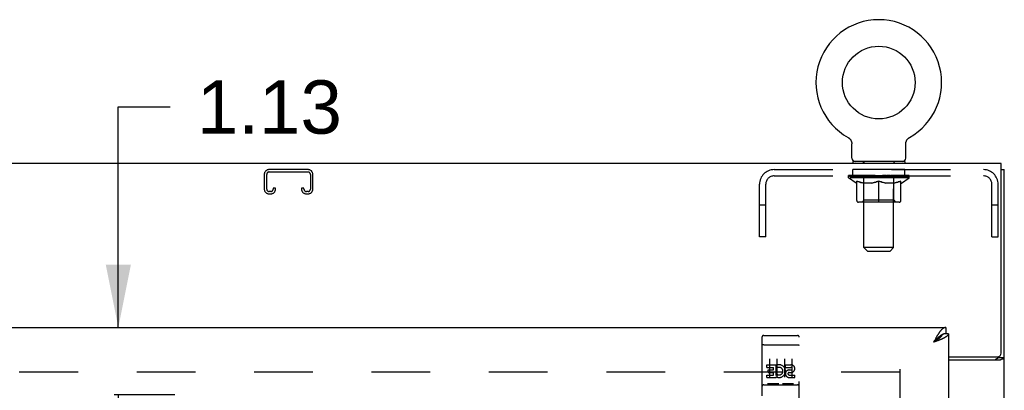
# Model space of a CAD drawing. Header units: inches. Extents: x 0 to 179, y 0 to 116.
# Tile 7 of 12: x 68.68 to 85.19, y 68.5 to 74.71. Entities that reach past the tile are written whole.
import ezdxf

# ---------------------------------------------------------------- set-up
doc = ezdxf.new("R2010")
doc.units = ezdxf.units.IN
doc.header["$LTSCALE"] = 9.842105
doc.header["$MEASUREMENT"] = 0
doc.linetypes.add('HIDDEN', pattern=[0.2, 0.1, -0.1])
doc.layers.get('0').update_dxf_attribs({"linetype": 'CONTINUOUS'})
for name, color, linetype in [('02___PRT_ALL_AXES', 7, 'CONTINUOUS'), ('DEFAULT_2', 8, 'HIDDEN'), ('DIMENSIONS', 7, 'CONTINUOUS')]:
    doc.layers.add(name, color=color, linetype=linetype)
doc.styles.get("Standard").update_dxf_attribs({"font": 'arial.ttf'})
doc.dimstyles.new('DIMSTYLE_2', dxfattribs={"dimtxt": 0.894737, "dimasz": 1.052632, "dimexe": 0.09, "dimexo": 0.07, "dimgap": 0.0425, "dimtad": 0, "dimtih": 1, "dimtoh": 1, "dimzin": 4, "dimdsep": 46, "dimtxsty": 'Standard', "dimblk": '_FILLED', "dimblk1": '_FILLED', "dimblk2": '_FILLED', "dimcen": 0.09, "dimazin": 1, "dimtfac": 1, "dimtdec": 3, "dimtofl": 0, "dimtmove": 0, "dimatfit": 3, "dimldrblk": '_FILLED', "dimfxl": 0, "dimtolj": 1, "dimtzin": 4, "dimarcsym": 0})

# ---------------------------------------------------------------- blocks, each defined once
blk = doc.blocks.new('_FILLED')
at = {"color": 0, "linetype": 'ByBlock'}
blk.add_solid([(0, 0), (-1, 0.2), (-1, -0.2)], dxfattribs=at)
blk = doc.blocks.new('*D14')
at = {"layer": 'DIMENSIONS', "color": 2, "linetype": 'Continuous'}
for p, q in [((70.332, 69.556), (70.332, 73.251)), ((70.332, 73.251), (71.2, 73.251)), ((69.93, 69.556), (71.279, 69.556)), ((70.263, 68.431), (71.279, 68.431)), ((70.332, 68.431), (70.332, 66.325))]:
    blk.add_line(p, q, dxfattribs=at)
at = {"layer": 'DIMENSIONS', "color": 2, "linetype": 'Continuous', "xscale": 1.0526315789, "yscale": 1.0526315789, "zscale": 1.0526315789}
for p, rotation in [((70.332, 69.556), 270), ((70.332, 68.431), 90)]:
    blk.add_blockref('_FILLED', p, dxfattribs=dict(at, rotation=rotation))
at = {"layer": 'DIMENSIONS', "color": 2, "linetype": 'Continuous', "insert": (71.648, 73.698), "char_height": 0.8947, "width": 2.43142, "attachment_point": 1, "line_spacing_factor": 0.9}
blk.add_mtext('1.13', dxfattribs=at)

msp = doc.modelspace()

# ---------------------------------------------------------------- linework, layer by layer
at = {"color": 7, "linetype": 'Continuous'}
for p, q in [((82.566, 72.74), (82.566, 72.74)), ((82.566, 72.74), (82.57, 72.738)), ((82.57, 72.738), (82.573, 72.736)), ((82.573, 72.736), (82.577, 72.733)), ((82.577, 72.733), (82.58, 72.731)), ((82.58, 72.731), (82.584, 72.728)), ((82.584, 72.728), (82.587, 72.725)), ((82.587, 72.725), (82.591, 72.722)), ((82.591, 72.722), (82.594, 72.719)), ((82.594, 72.719), (82.597, 72.716)), ((82.597, 72.716), (82.6, 72.712)), ((82.6, 72.712), (82.603, 72.709)), ((82.602, 72.709), (82.605, 72.705)), ((82.605, 72.705), (82.608, 72.702)), ((82.608, 72.702), (82.61, 72.698)), ((82.61, 72.698), (82.613, 72.694)), ((82.612, 72.694), (82.615, 72.69)), ((82.615, 72.69), (82.617, 72.686)), ((82.617, 72.686), (82.619, 72.682)), ((82.619, 72.682), (82.62, 72.678)), ((82.62, 72.678), (82.622, 72.674)), ((82.622, 72.674), (82.623, 72.67)), ((82.623, 72.67), (82.625, 72.666)), ((82.625, 72.666), (82.626, 72.662)), ((83.533, 72.631), (83.534, 72.635)), ((83.534, 72.644), (83.535, 72.648)), ((83.535, 72.653), (83.536, 72.657)), ((83.536, 72.657), (83.537, 72.662)), ((83.537, 72.662), (83.538, 72.666)), ((83.538, 72.666), (83.54, 72.67)), ((83.54, 72.67), (83.541, 72.674)), ((83.541, 72.674), (83.543, 72.678)), ((83.543, 72.678), (83.544, 72.682)), ((83.544, 72.682), (83.546, 72.686)), ((83.546, 72.686), (83.548, 72.69)), ((83.548, 72.69), (83.55, 72.694)), ((83.55, 72.694), (83.553, 72.698)), ((83.553, 72.698), (83.555, 72.702)), ((83.555, 72.702), (83.558, 72.705)), ((83.558, 72.705), (83.56, 72.709)), ((83.56, 72.709), (83.563, 72.712)), ((83.563, 72.712), (83.566, 72.716)), ((83.566, 72.716), (83.569, 72.719)), ((83.569, 72.719), (83.572, 72.722)), ((83.572, 72.722), (83.576, 72.725)), ((83.576, 72.725), (83.579, 72.728)), ((83.579, 72.728), (83.583, 72.731)), ((83.582, 72.731), (83.586, 72.733)), ((83.586, 72.733), (83.59, 72.736)), ((83.59, 72.736), (83.593, 72.738)), ((83.59, 72.736), (83.591, 72.737)), ((83.593, 72.738), (83.597, 72.74)), ((83.597, 72.74), (83.597, 72.74)), ((82.629, 72.396), (82.629, 72.631)), ((83.533, 72.396), (83.533, 72.631)), ((82.644, 72.336), (82.644, 72.306)), ((83.519, 72.336), (82.644, 72.336)), ((83.519, 72.336), (83.519, 72.306)), ((85.133, 72.202), (85.185, 72.202)), ((84.206, 69.556), (84.206, 69.452)), ((84.024, 69.333), (84.017, 69.326)), ((84.03, 69.34), (84.024, 69.333)), ((84.034, 69.33), (84.026, 69.325)), ((84.037, 69.347), (84.03, 69.34)), ((84.042, 69.335), (84.034, 69.33)), ((84.144, 69.436), (84.141, 69.434)), ((84.248, 69.452), (84.206, 69.452)), ((84.017, 69.326), (84.001, 69.309)), ((84.026, 69.325), (84.018, 69.32)), ((85.081, 69.066), (85.081, 69.054)), ((85.081, 69.054), (85.185, 69.054))]:
    msp.add_line(p, q, dxfattribs=at)
at = {"color": 3, "linetype": 'Continuous'}
for p, q in [((85.133, 72.306), (49.237, 72.306)), ((85.133, 69.125), (85.133, 72.306)), ((85.185, 12.41), (85.185, 72.202)), ((49.602, 69.556), (84.206, 69.556)), ((84.017, 69.339), (84.001, 69.309)), ((84.024, 69.351), (84.017, 69.339)), ((84.03, 69.363), (84.024, 69.351)), ((84.06, 69.331), (84.048, 69.326)), ((84.071, 69.335), (84.06, 69.331)), ((84.082, 69.339), (84.071, 69.335)), ((84.093, 69.344), (84.082, 69.339)), ((84.248, 69.452), (84.248, 19.16)), ((84.019, 69.316), (84.001, 69.309)), ((84.037, 69.322), (84.019, 69.316)), ((84.048, 69.326), (84.037, 69.322)), ((84.248, 69.065), (85.073, 69.065)), ((84.248, 69.013), (85.116, 69.013)), ((85.139, 69.024), (85.151, 69.028))]:
    msp.add_line(p, q, dxfattribs=at)
at = {"color": 7, "linetype": 'Continuous'}
for points in [[(82.626, 72.662), (82.627, 72.657), (82.628, 72.653)], [(82.627, 72.657), (82.628, 72.653), (82.628, 72.648), (82.629, 72.644), (82.629, 72.64), (82.629, 72.635), (82.629, 72.631)], [(82.629, 72.644), (82.629, 72.64), (82.629, 72.635)], [(83.534, 72.635), (83.534, 72.64), (83.534, 72.644), (83.535, 72.648), (83.535, 72.653)], [(84.141, 69.434), (84.139, 69.433), (84.136, 69.431), (84.132, 69.429), (84.129, 69.428), (84.126, 69.426), (84.123, 69.424), (84.12, 69.421), (84.117, 69.419), (84.113, 69.417), (84.11, 69.415), (84.107, 69.412), (84.104, 69.41), (84.101, 69.407), (84.097, 69.405), (84.094, 69.402), (84.091, 69.399), (84.088, 69.397), (84.085, 69.394), (84.081, 69.391), (84.078, 69.388), (84.075, 69.385), (84.072, 69.382), (84.069, 69.379), (84.065, 69.376), (84.062, 69.373), (84.059, 69.37), (84.056, 69.367), (84.053, 69.364), (84.049, 69.36), (84.046, 69.357), (84.043, 69.354), (84.037, 69.347)], [(84.141, 69.434), (84.141, 69.433), (84.14, 69.43), (84.139, 69.428), (84.138, 69.425), (84.137, 69.423), (84.135, 69.42), (84.134, 69.417), (84.132, 69.415), (84.131, 69.412), (84.129, 69.409), (84.127, 69.407), (84.125, 69.404), (84.123, 69.401), (84.121, 69.399), (84.118, 69.396), (84.116, 69.393), (84.113, 69.391), (84.111, 69.388), (84.108, 69.386), (84.105, 69.383), (84.102, 69.38), (84.099, 69.378), (84.096, 69.375), (84.093, 69.372), (84.09, 69.37), (84.087, 69.367), (84.083, 69.364), (84.08, 69.362), (84.076, 69.359), (84.073, 69.357), (84.069, 69.354), (84.065, 69.351), (84.062, 69.349), (84.058, 69.346), (84.054, 69.343), (84.05, 69.341), (84.046, 69.338), (84.042, 69.335)], [(84.206, 69.452), (84.203, 69.452), (84.2, 69.451), (84.196, 69.451), (84.193, 69.451), (84.19, 69.45), (84.187, 69.45), (84.184, 69.449), (84.18, 69.449), (84.177, 69.448), (84.174, 69.447), (84.171, 69.446), (84.168, 69.445), (84.164, 69.444), (84.161, 69.443), (84.158, 69.442), (84.155, 69.441), (84.152, 69.439), (84.148, 69.438), (84.145, 69.436), (84.144, 69.436)], [(84.018, 69.32), (84.006, 69.312), (84.001, 69.309)], [(85.041, 69.013), (85.041, 69.015), (85.041, 69.017), (85.042, 69.019), (85.042, 69.021), (85.043, 69.022), (85.044, 69.024), (85.045, 69.025), (85.047, 69.027), (85.048, 69.028), (85.05, 69.03), (85.052, 69.031), (85.054, 69.033), (85.056, 69.034), (85.059, 69.035), (85.061, 69.036)], [(85.061, 69.036), (85.066, 69.039), (85.068, 69.04), (85.07, 69.041), (85.073, 69.042), (85.075, 69.044), (85.077, 69.045), (85.078, 69.047), (85.079, 69.048), (85.08, 69.049), (85.081, 69.051), (85.081, 69.052), (85.081, 69.054)]]:
    msp.add_lwpolyline(points, dxfattribs=at)
at = {"color": 3, "linetype": 'Continuous'}
for points in [[(84.206, 69.556), (84.203, 69.555), (84.2, 69.555), (84.196, 69.555), (84.193, 69.554), (84.19, 69.554), (84.187, 69.553), (84.184, 69.552), (84.18, 69.551), (84.177, 69.55), (84.174, 69.548), (84.171, 69.547), (84.168, 69.545), (84.164, 69.543), (84.161, 69.541), (84.158, 69.539), (84.155, 69.537), (84.152, 69.534), (84.148, 69.532), (84.145, 69.529), (84.142, 69.526), (84.139, 69.524), (84.136, 69.52), (84.132, 69.517), (84.129, 69.514), (84.126, 69.511), (84.123, 69.507), (84.12, 69.503), (84.117, 69.5), (84.113, 69.496), (84.11, 69.492), (84.107, 69.488), (84.104, 69.483), (84.101, 69.479), (84.097, 69.475), (84.094, 69.47), (84.091, 69.465), (84.088, 69.461), (84.085, 69.456)], [(84.085, 69.456), (84.081, 69.451), (84.078, 69.446), (84.075, 69.441), (84.072, 69.436), (84.069, 69.431), (84.065, 69.425), (84.062, 69.42), (84.059, 69.414), (84.056, 69.409), (84.053, 69.403), (84.049, 69.398), (84.046, 69.392), (84.043, 69.386), (84.04, 69.381), (84.037, 69.375), (84.03, 69.363)], [(84.144, 69.365), (84.14, 69.363), (84.135, 69.361), (84.13, 69.359), (84.125, 69.357), (84.12, 69.354), (84.114, 69.352), (84.109, 69.35), (84.104, 69.348), (84.099, 69.346), (84.093, 69.344)], [(84.248, 69.452), (84.248, 69.449), (84.248, 69.447), (84.247, 69.445), (84.247, 69.443), (84.246, 69.441), (84.245, 69.439), (84.245, 69.436), (84.244, 69.434), (84.242, 69.432), (84.241, 69.43), (84.24, 69.428), (84.238, 69.426), (84.236, 69.423), (84.234, 69.421), (84.232, 69.419), (84.23, 69.417), (84.228, 69.415), (84.226, 69.413), (84.223, 69.411), (84.221, 69.408), (84.218, 69.406), (84.215, 69.404), (84.212, 69.402), (84.209, 69.4), (84.206, 69.398), (84.202, 69.395), (84.199, 69.393), (84.195, 69.391), (84.192, 69.389), (84.188, 69.387), (84.184, 69.385), (84.18, 69.382), (84.176, 69.38), (84.172, 69.378), (84.167, 69.376), (84.163, 69.374), (84.158, 69.372), (84.154, 69.37), (84.149, 69.367), (84.144, 69.365)], [(85.116, 69.013), (85.117, 69.014), (85.12, 69.016), (85.122, 69.017), (85.125, 69.019), (85.128, 69.02), (85.132, 69.022), (85.136, 69.023), (85.139, 69.024)], [(85.151, 69.028), (85.155, 69.029), (85.158, 69.031), (85.162, 69.032), (85.165, 69.033), (85.168, 69.034), (85.17, 69.036), (85.173, 69.037), (85.176, 69.039), (85.178, 69.04), (85.18, 69.042), (85.181, 69.043), (85.182, 69.045), (85.184, 69.047), (85.184, 69.048), (85.185, 69.05), (85.185, 69.052), (85.185, 69.054)]]:
    msp.add_lwpolyline(points, dxfattribs=at)
at = {"color": 7, "linetype": 'Continuous'}
msp.add_circle((83.081, 73.66), 0.609, dxfattribs=at)
for centre, radius, start, end in [((83.081, 73.66), 1.054, 299.1042, 240.8958), ((82.689, 72.396), 0.06, 180, 270), ((83.473, 72.396), 0.06, 270, 360)]:
    msp.add_arc(centre, radius, start, end, dxfattribs=at)
at = {"color": 3, "linetype": 'Continuous'}
msp.add_arc((85.073, 69.125), 0.06, 270, 360, dxfattribs=at)
at = {"layer": '02___PRT_ALL_AXES', "color": 8, "linetype": 'HIDDEN'}
for p, q in [((82.644, 72.098), (82.644, 72.202)), ((83.519, 72.202), (82.644, 72.202)), ((83.519, 72.098), (83.519, 72.202)), ((83.519, 72.098), (82.644, 72.098)), ((81.153, 69.423), (81.718, 69.423)), ((81.204, 68.888), (81.204, 68.93)), ((81.204, 68.93), (81.36, 68.93)), ((81.204, 68.888), (81.317, 68.888)), ((81.225, 68.803), (81.225, 68.845)), ((81.225, 68.845), (81.317, 68.845)), ((81.317, 68.845), (81.317, 68.888)), ((81.36, 68.753), (81.36, 68.93)), ((81.384, 68.882), (81.367, 68.921)), ((81.516, 68.888), (81.516, 68.93)), ((81.516, 68.93), (81.608, 68.93)), ((81.516, 68.888), (81.608, 68.888)), ((81.58, 68.844), (81.608, 68.844)), ((81.204, 68.717), (81.204, 68.759)), ((81.204, 68.759), (81.317, 68.759)), ((81.204, 68.717), (81.36, 68.717)), ((81.225, 68.803), (81.317, 68.803)), ((81.317, 68.759), (81.317, 68.803)), ((81.36, 68.753), (81.373, 68.771)), ((81.36, 68.717), (81.36, 68.729)), ((81.363, 68.728), (81.36, 68.729)), ((81.576, 68.803), (81.622, 68.803)), ((81.58, 68.759), (81.672, 68.759)), ((81.58, 68.717), (81.672, 68.717)), ((81.672, 68.717), (81.672, 68.759)), ((81.153, 68.595), (81.718, 68.595))]:
    msp.add_line(p, q, dxfattribs=at)
for centre, radius, start, end in [((81.41, 68.824), 0.107, 244.2636, 113.4027), ((81.41, 68.824), 0.0639, 234.8895, 113.4026), ((81.58, 68.781), 0.0635, 90, 270), ((81.609, 68.866), 0.0644, 282.2995, 90.0775), ((81.608, 68.866), 0.0219, 269.9011, 90), ((81.58, 68.781), 0.0219, 100.307, 270)]:
    msp.add_arc(centre, radius, start, end, dxfattribs=at)
at = {"layer": 'DEFAULT_2', "color": 8, "linetype": 'HIDDEN'}
for p, q in [((82.572, 72.737), (82.573, 72.736)), ((82.831, 72.336), (82.831, 72.306)), ((82.832, 70.896), (82.832, 72.306)), ((83.33, 70.896), (83.33, 72.306)), ((83.331, 72.336), (83.331, 72.306)), ((73.512, 72.202), (72.859, 72.202)), ((72.859, 72.162), (73.512, 72.162)), ((81.328, 72.202), (84.835, 72.202)), ((72.779, 72.122), (72.779, 71.875)), ((72.819, 71.875), (72.819, 72.122)), ((73.552, 72.122), (73.552, 71.875)), ((73.592, 71.875), (73.592, 72.122)), ((81.328, 72.098), (84.835, 72.098)), ((82.575, 72.064), (82.575, 72.102)), ((83.588, 72.064), (82.575, 72.064)), ((82.703, 71.975), (82.575, 72.064)), ((82.583, 72.096), (82.583, 72.102)), ((82.59, 72.094), (82.59, 72.096)), ((82.59, 72.094), (83.573, 72.094)), ((82.597, 72.094), (82.597, 72.096)), ((82.598, 72.094), (82.598, 72.096)), ((82.606, 72.096), (82.606, 72.102)), ((82.619, 72.094), (82.619, 72.096)), ((82.62, 72.094), (82.62, 72.096)), ((82.643, 72.096), (82.643, 72.102)), ((82.655, 72.094), (82.655, 72.096)), ((82.657, 72.094), (82.657, 72.096)), ((82.82, 72.096), (82.659, 72.096)), ((82.694, 72.096), (82.694, 72.102)), ((82.695, 72.094), (82.695, 72.096)), ((82.695, 72.094), (82.695, 72.096)), ((82.698, 72.094), (82.698, 72.096)), ((82.703, 71.975), (82.711, 71.975)), ((82.704, 72.094), (82.704, 72.096)), ((82.704, 72.094), (82.704, 72.096)), ((82.706, 72.094), (82.706, 72.096)), ((82.709, 72.094), (82.709, 72.097)), ((82.711, 71.685), (82.711, 72.01)), ((82.712, 72.094), (82.712, 72.096)), ((82.724, 72.094), (82.724, 72.096)), ((82.738, 72.094), (82.738, 72.096)), ((82.739, 72.094), (82.739, 72.098)), ((82.755, 72.094), (82.755, 72.096)), ((82.755, 72.094), (82.755, 72.096)), ((82.756, 72.096), (82.756, 72.102)), ((82.764, 72.094), (82.764, 72.096)), ((82.767, 72.094), (82.767, 72.096)), ((82.775, 72.094), (82.775, 72.096)), ((82.784, 72.094), (82.784, 72.099)), ((82.796, 72.094), (82.796, 72.096)), ((82.798, 72.094), (82.798, 72.096)), ((82.82, 72.094), (82.82, 72.096)), ((82.874, 72.096), (82.824, 72.096)), ((82.969, 71.975), (82.825, 71.975)), ((82.828, 72.096), (82.828, 72.102)), ((82.831, 71.687), (82.831, 72.062)), ((82.834, 72.094), (82.834, 72.096)), ((82.838, 72.094), (82.838, 72.096)), ((82.842, 72.094), (82.842, 72.1)), ((82.846, 72.094), (82.846, 72.096)), ((82.854, 72.094), (82.854, 72.096)), ((82.874, 72.094), (82.874, 72.096)), ((82.934, 72.096), (82.886, 72.096)), ((82.903, 72.094), (82.903, 72.096)), ((82.908, 72.096), (82.908, 72.102)), ((82.911, 72.094), (82.911, 72.096)), ((82.913, 72.094), (82.913, 72.101)), ((82.915, 72.094), (82.915, 72.096)), ((82.921, 72.094), (82.921, 72.096)), ((82.934, 72.094), (82.934, 72.096)), ((82.998, 72.096), (82.954, 72.096)), ((82.965, 72.094), (82.965, 72.096)), ((82.99, 72.096), (83.081, 72.102)), ((82.994, 72.096), (82.994, 72.102)), ((82.994, 72.101), (82.994, 72.102)), ((82.994, 72.096), (82.994, 72.101)), ((82.994, 72.094), (82.994, 72.096)), ((82.997, 72.094), (82.997, 72.096)), ((82.998, 72.094), (82.998, 72.096)), ((82.998, 72.094), (82.998, 72.096)), ((83.065, 72.096), (83.026, 72.096)), ((83.031, 72.094), (83.031, 72.096)), ((83.065, 72.094), (83.065, 72.096)), ((83.079, 72.096), (83.079, 72.096)), ((83.079, 72.094), (83.079, 72.096)), ((83.079, 72.094), (83.079, 72.096)), ((83.081, 72.096), (83.081, 72.102)), ((83.081, 71.655), (83.081, 72.01)), ((83.084, 72.094), (83.084, 72.096)), ((83.084, 72.094), (83.084, 72.096)), ((83.084, 72.096), (83.084, 72.096)), ((83.085, 72.096), (83.137, 72.096)), ((83.098, 72.094), (83.098, 72.096)), ((83.111, 72.096), (83.111, 72.1)), ((83.111, 72.1), (83.173, 72.096)), ((83.128, 72.096), (83.128, 72.099)), ((83.132, 72.094), (83.132, 72.096)), ((83.165, 72.094), (83.165, 72.096)), ((83.165, 72.094), (83.165, 72.096)), ((83.165, 72.096), (83.209, 72.096)), ((83.166, 72.094), (83.166, 72.096)), ((83.169, 72.096), (83.169, 72.102)), ((83.169, 72.101), (83.169, 72.102)), ((83.169, 72.096), (83.169, 72.101)), ((83.169, 72.094), (83.169, 72.096)), ((83.338, 71.975), (83.194, 71.975)), ((83.198, 72.094), (83.198, 72.096)), ((83.229, 72.094), (83.229, 72.096)), ((83.229, 72.096), (83.277, 72.096)), ((83.242, 72.094), (83.242, 72.096)), ((83.248, 72.094), (83.248, 72.096)), ((83.25, 72.094), (83.25, 72.101)), ((83.252, 72.094), (83.252, 72.096)), ((83.255, 72.096), (83.255, 72.102)), ((83.26, 72.094), (83.26, 72.096)), ((83.289, 72.094), (83.289, 72.096)), ((83.289, 72.096), (83.339, 72.096)), ((83.309, 72.094), (83.309, 72.096)), ((83.317, 72.094), (83.317, 72.096)), ((83.321, 72.094), (83.321, 72.1)), ((83.325, 72.094), (83.325, 72.096)), ((83.329, 72.094), (83.329, 72.096)), ((83.331, 71.687), (83.331, 72.062)), ((83.335, 72.096), (83.335, 72.102)), ((83.343, 72.094), (83.343, 72.096)), ((83.343, 72.096), (83.504, 72.096)), ((83.365, 72.094), (83.365, 72.096)), ((83.367, 72.094), (83.367, 72.096)), ((83.379, 72.094), (83.379, 72.099)), ((83.388, 72.094), (83.388, 72.096)), ((83.396, 72.094), (83.396, 72.096)), ((83.399, 72.094), (83.399, 72.096)), ((83.407, 72.096), (83.407, 72.102)), ((83.408, 72.094), (83.408, 72.096)), ((83.408, 72.094), (83.408, 72.096)), ((83.424, 72.094), (83.424, 72.098)), ((83.425, 72.094), (83.425, 72.096)), ((83.439, 72.094), (83.439, 72.096)), ((83.451, 72.094), (83.451, 72.096)), ((83.452, 71.685), (83.452, 72.01)), ((83.452, 71.975), (83.46, 71.975)), ((83.454, 72.094), (83.454, 72.097)), ((83.457, 72.094), (83.457, 72.096)), ((83.459, 72.094), (83.459, 72.096)), ((83.459, 72.094), (83.459, 72.096)), ((83.46, 71.975), (83.588, 72.064)), ((83.465, 72.094), (83.465, 72.096)), ((83.468, 72.094), (83.468, 72.096)), ((83.468, 72.094), (83.468, 72.096)), ((83.469, 72.096), (83.469, 72.102)), ((83.506, 72.094), (83.506, 72.096)), ((83.508, 72.094), (83.508, 72.096)), ((83.52, 72.096), (83.52, 72.102)), ((83.543, 72.094), (83.543, 72.096)), ((83.544, 72.094), (83.544, 72.096)), ((83.557, 72.096), (83.557, 72.102)), ((83.565, 72.094), (83.565, 72.096)), ((83.566, 72.094), (83.566, 72.096)), ((83.573, 72.094), (83.573, 72.096)), ((83.58, 72.096), (83.58, 72.102)), ((83.588, 72.064), (83.588, 72.102)), ((72.887, 71.835), (72.859, 71.835)), ((72.927, 71.889), (72.927, 71.875)), ((72.967, 71.889), (72.927, 71.889)), ((72.967, 71.875), (72.967, 71.889)), ((73.404, 71.889), (73.404, 71.875)), ((73.444, 71.889), (73.404, 71.889)), ((73.444, 71.875), (73.444, 71.889)), ((73.512, 71.835), (73.484, 71.835)), ((81.081, 71.077), (81.081, 71.955)), ((81.185, 71.077), (81.185, 71.955)), ((84.977, 71.077), (84.977, 71.955)), ((85.081, 71.077), (85.081, 71.955)), ((72.859, 71.795), (72.887, 71.795)), ((73.484, 71.795), (73.512, 71.795)), ((83.422, 71.655), (82.741, 71.655)), ((82.831, 71.687), (82.8, 71.655)), ((83.331, 71.687), (82.831, 71.687)), ((83.331, 71.687), (83.363, 71.655)), ((81.185, 71.607), (81.081, 71.607)), ((85.081, 71.607), (84.977, 71.607)), ((81.185, 71.077), (81.081, 71.077)), ((84.977, 71.077), (85.081, 71.077)), ((83.33, 70.896), (82.832, 70.896)), ((82.892, 70.836), (82.832, 70.896)), ((82.892, 70.836), (83.27, 70.836)), ((83.27, 70.836), (83.33, 70.896)), ((81.123, 69.393), (81.123, 67.668)), ((81.218, 69.423), (81.403, 69.423)), ((81.468, 69.423), (81.653, 69.423)), ((81.748, 67.668), (81.748, 69.393)), ((81.14, 69.264), (81.139, 69.264)), ((81.14, 69.264), (81.14, 69.264)), ((81.141, 69.264), (81.14, 69.264)), ((81.143, 69.265), (81.142, 69.265)), ((81.144, 69.265), (81.143, 69.265)), ((81.145, 69.265), (81.144, 69.265)), ((81.145, 69.265), (81.145, 69.265)), ((81.146, 69.265), (81.145, 69.265)), ((81.147, 69.265), (81.146, 69.265)), ((81.148, 69.265), (81.147, 69.265)), ((81.149, 69.265), (81.148, 69.265)), ((81.15, 69.265), (81.149, 69.265)), ((81.15, 69.265), (81.15, 69.265)), ((81.151, 69.265), (81.15, 69.265)), ((81.152, 69.265), (81.151, 69.265)), ((81.153, 69.265), (81.152, 69.265)), ((81.153, 69.265), (81.718, 69.265)), ((81.718, 69.265), (81.719, 69.265)), ((81.719, 69.265), (81.72, 69.265)), ((81.72, 69.265), (81.721, 69.265)), ((81.721, 69.265), (81.722, 69.265)), ((81.722, 69.265), (81.723, 69.265)), ((81.723, 69.265), (81.723, 69.265)), ((81.723, 69.265), (81.724, 69.265)), ((81.724, 69.265), (81.725, 69.265)), ((81.726, 69.265), (81.727, 69.265)), ((81.727, 69.265), (81.728, 69.265)), ((81.728, 69.265), (81.729, 69.265)), ((81.729, 69.265), (81.729, 69.264)), ((81.729, 69.264), (81.73, 69.264)), ((81.73, 69.264), (81.731, 69.264)), ((81.248, 69.032), (81.248, 68.726)), ((81.373, 69.032), (81.373, 68.726)), ((81.498, 69.032), (81.498, 68.726)), ((81.623, 69.032), (81.623, 68.726)), ((83.435, 68.858), (83.435, 19.754)), ((83.435, 68.806), (50.935, 68.806)), ((81.153, 68.595), (81.718, 68.595)), ((81.397, 68.611), (81.225, 68.611)), ((81.647, 68.611), (81.475, 68.611))]:
    msp.add_line(p, q, dxfattribs=at)
for points in [[(82.711, 72.01), (82.732, 72.002), (82.752, 71.995), (82.772, 71.988), (82.792, 71.983), (82.811, 71.979), (82.831, 71.975)], [(82.825, 71.975), (82.806, 71.979), (82.787, 71.983), (82.768, 71.989), (82.75, 71.995), (82.73, 72.001), (82.711, 72.009)], [(82.961, 71.975), (82.981, 71.979), (83.001, 71.983), (83.02, 71.989), (83.041, 71.995), (83.061, 72.002), (83.081, 72.01)], [(83.081, 72.009), (83.062, 72.001), (83.043, 71.994), (83.024, 71.988), (83.005, 71.983), (82.987, 71.979), (82.969, 71.975)], [(83.081, 72.01), (83.102, 72.002), (83.123, 71.995), (83.143, 71.989), (83.163, 71.983), (83.182, 71.979), (83.202, 71.975)], [(83.194, 71.975), (83.176, 71.979), (83.157, 71.983), (83.139, 71.988), (83.12, 71.994), (83.101, 72.001), (83.081, 72.009)], [(83.332, 71.975), (83.352, 71.979), (83.372, 71.983), (83.391, 71.989), (83.411, 71.995), (83.432, 72.002), (83.452, 72.01)], [(83.452, 72.009), (83.432, 72.001), (83.413, 71.995), (83.394, 71.988), (83.375, 71.983), (83.357, 71.979), (83.338, 71.975)], [(81.139, 69.264), (81.138, 69.264), (81.138, 69.264), (81.138, 69.264), (81.137, 69.264), (81.137, 69.264), (81.137, 69.264), (81.136, 69.264), (81.136, 69.264), (81.136, 69.264), (81.135, 69.264), (81.135, 69.264), (81.135, 69.263), (81.134, 69.263), (81.134, 69.263), (81.134, 69.263), (81.133, 69.263), (81.133, 69.263), (81.133, 69.263), (81.132, 69.263), (81.132, 69.263), (81.132, 69.263), (81.131, 69.263), (81.131, 69.263), (81.131, 69.263), (81.131, 69.263), (81.13, 69.262), (81.13, 69.262), (81.13, 69.262), (81.13, 69.262), (81.129, 69.262), (81.129, 69.262), (81.129, 69.262), (81.129, 69.262), (81.128, 69.262), (81.128, 69.262), (81.128, 69.262), (81.128, 69.262), (81.127, 69.261), (81.127, 69.261), (81.127, 69.261), (81.127, 69.261), (81.127, 69.261), (81.126, 69.261), (81.126, 69.261), (81.126, 69.261), (81.126, 69.261), (81.126, 69.261), (81.125, 69.261), (81.125, 69.26), (81.125, 69.26), (81.125, 69.26), (81.125, 69.26), (81.125, 69.26), (81.125, 69.26), (81.124, 69.26), (81.124, 69.26), (81.124, 69.26), (81.124, 69.26), (81.124, 69.259), (81.124, 69.259), (81.124, 69.259), (81.124, 69.259), (81.124, 69.259), (81.123, 69.259), (81.123, 69.259), (81.123, 69.259), (81.123, 69.259), (81.123, 69.259), (81.123, 69.258), (81.123, 69.258), (81.123, 69.258), (81.123, 69.258), (81.123, 69.258), (81.123, 69.258), (81.123, 69.258), (81.123, 69.258), (81.123, 69.258)], [(81.142, 69.265), (81.142, 69.265), (81.141, 69.264)], [(81.725, 69.265), (81.726, 69.265), (81.726, 69.265)], [(81.731, 69.264), (81.732, 69.264), (81.732, 69.264), (81.732, 69.264), (81.733, 69.264), (81.733, 69.264), (81.734, 69.264), (81.734, 69.264), (81.734, 69.264), (81.735, 69.264), (81.735, 69.264), (81.735, 69.264), (81.736, 69.264), (81.736, 69.264), (81.736, 69.263), (81.737, 69.263), (81.737, 69.263), (81.737, 69.263), (81.738, 69.263), (81.738, 69.263), (81.738, 69.263), (81.739, 69.263), (81.739, 69.263), (81.739, 69.263), (81.739, 69.263), (81.74, 69.263), (81.74, 69.263), (81.74, 69.263), (81.741, 69.262), (81.741, 69.262), (81.741, 69.262), (81.741, 69.262), (81.742, 69.262), (81.742, 69.262), (81.742, 69.262), (81.742, 69.262), (81.743, 69.262), (81.743, 69.262), (81.743, 69.262), (81.743, 69.262), (81.744, 69.261), (81.744, 69.261), (81.744, 69.261), (81.744, 69.261), (81.744, 69.261), (81.745, 69.261), (81.745, 69.261), (81.745, 69.261), (81.745, 69.261), (81.745, 69.261), (81.746, 69.261), (81.746, 69.26), (81.746, 69.26), (81.746, 69.26), (81.746, 69.26), (81.746, 69.26), (81.746, 69.26), (81.747, 69.26), (81.747, 69.26), (81.747, 69.26), (81.747, 69.26), (81.747, 69.259), (81.747, 69.259), (81.747, 69.259), (81.747, 69.259), (81.747, 69.259), (81.747, 69.259), (81.748, 69.259), (81.748, 69.259), (81.748, 69.259), (81.748, 69.259), (81.748, 69.258), (81.748, 69.258), (81.748, 69.258), (81.748, 69.258), (81.748, 69.258), (81.748, 69.258), (81.748, 69.258), (81.748, 69.258), (81.748, 69.258)], [(81.225, 68.611), (81.224, 68.611), (81.224, 68.611), (81.224, 68.611), (81.224, 68.611), (81.224, 68.611), (81.223, 68.611), (81.223, 68.611), (81.223, 68.611), (81.223, 68.611), (81.223, 68.611), (81.222, 68.611), (81.222, 68.611), (81.222, 68.611), (81.222, 68.611), (81.222, 68.611), (81.222, 68.611), (81.221, 68.611), (81.221, 68.611), (81.221, 68.611), (81.221, 68.611), (81.221, 68.611), (81.221, 68.611), (81.221, 68.611), (81.22, 68.611), (81.22, 68.611), (81.22, 68.611), (81.22, 68.612), (81.22, 68.612), (81.22, 68.612), (81.22, 68.612), (81.219, 68.612), (81.219, 68.612), (81.219, 68.612), (81.219, 68.612), (81.219, 68.612), (81.219, 68.612), (81.219, 68.612), (81.219, 68.612), (81.219, 68.612), (81.219, 68.612), (81.218, 68.612), (81.218, 68.612), (81.218, 68.612), (81.218, 68.612), (81.218, 68.612), (81.218, 68.612)], [(81.403, 68.612), (81.403, 68.612), (81.403, 68.612), (81.403, 68.612), (81.403, 68.612), (81.403, 68.612), (81.402, 68.612), (81.402, 68.612), (81.402, 68.612), (81.402, 68.612), (81.402, 68.612), (81.402, 68.612), (81.402, 68.612), (81.402, 68.612), (81.402, 68.612), (81.401, 68.612), (81.401, 68.612), (81.401, 68.612), (81.401, 68.612), (81.401, 68.612), (81.401, 68.611), (81.401, 68.611), (81.401, 68.611), (81.4, 68.611), (81.4, 68.611), (81.4, 68.611), (81.4, 68.611), (81.4, 68.611), (81.4, 68.611), (81.4, 68.611), (81.399, 68.611), (81.399, 68.611), (81.399, 68.611), (81.399, 68.611), (81.399, 68.611), (81.399, 68.611), (81.398, 68.611), (81.398, 68.611), (81.398, 68.611), (81.398, 68.611), (81.398, 68.611), (81.397, 68.611), (81.397, 68.611), (81.397, 68.611), (81.397, 68.611), (81.397, 68.611)], [(81.475, 68.611), (81.474, 68.611), (81.474, 68.611), (81.474, 68.611), (81.474, 68.611), (81.474, 68.611), (81.473, 68.611), (81.473, 68.611), (81.473, 68.611), (81.473, 68.611), (81.473, 68.611), (81.472, 68.611), (81.472, 68.611), (81.472, 68.611), (81.472, 68.611), (81.472, 68.611), (81.472, 68.611), (81.471, 68.611), (81.471, 68.611), (81.471, 68.611), (81.471, 68.611), (81.471, 68.611), (81.471, 68.611), (81.471, 68.611), (81.47, 68.611), (81.47, 68.611), (81.47, 68.611), (81.47, 68.612), (81.47, 68.612), (81.47, 68.612), (81.47, 68.612), (81.469, 68.612), (81.469, 68.612), (81.469, 68.612), (81.469, 68.612), (81.469, 68.612), (81.469, 68.612), (81.469, 68.612), (81.469, 68.612), (81.469, 68.612), (81.469, 68.612), (81.468, 68.612), (81.468, 68.612), (81.468, 68.612), (81.468, 68.612), (81.468, 68.612), (81.468, 68.612)], [(81.653, 68.612), (81.653, 68.612), (81.653, 68.612), (81.653, 68.612), (81.653, 68.612), (81.653, 68.612), (81.652, 68.612), (81.652, 68.612), (81.652, 68.612), (81.652, 68.612), (81.652, 68.612), (81.652, 68.612), (81.652, 68.612), (81.652, 68.612), (81.652, 68.612), (81.651, 68.612), (81.651, 68.612), (81.651, 68.612), (81.651, 68.612), (81.651, 68.612), (81.651, 68.611), (81.651, 68.611), (81.651, 68.611), (81.65, 68.611), (81.65, 68.611), (81.65, 68.611), (81.65, 68.611), (81.65, 68.611), (81.65, 68.611), (81.65, 68.611), (81.649, 68.611), (81.649, 68.611), (81.649, 68.611), (81.649, 68.611), (81.649, 68.611), (81.649, 68.611), (81.648, 68.611), (81.648, 68.611), (81.648, 68.611), (81.648, 68.611), (81.648, 68.611), (81.647, 68.611), (81.647, 68.611), (81.647, 68.611), (81.647, 68.611), (81.647, 68.611)]]:
    msp.add_lwpolyline(points, dxfattribs=at)
for centre, radius, start, end in [((82.802, 72.306), 0.03, 0, 90), ((83.36, 72.306), 0.03, 90, 180), ((72.859, 72.122), 0.08, 90, 180), ((72.859, 72.122), 0.04, 90, 180), ((73.512, 72.122), 0.08, 0, 90), ((73.512, 72.122), 0.04, 0, 90), ((81.328, 71.955), 0.246, 90, 180), ((84.835, 71.955), 0.246, 0, 90), ((81.328, 71.955), 0.142, 90, 180), ((82.8, 72.062), 0.0318, 0, 90), ((83.363, 72.062), 0.0318, 90, 180), ((84.835, 71.955), 0.142, 0, 90), ((72.859, 71.875), 0.08, 180, 270), ((72.859, 71.875), 0.04, 180, 270), ((72.887, 71.875), 0.08, 270, 360), ((72.887, 71.875), 0.04, 270, 360), ((73.484, 71.875), 0.08, 180, 270), ((73.484, 71.875), 0.04, 180, 270), ((73.512, 71.875), 0.08, 270, 360), ((73.512, 71.875), 0.04, 270, 360), ((82.741, 71.685), 0.0296, 180, 270), ((83.422, 71.685), 0.0296, 270, 360), ((81.153, 69.393), 0.03, 90, 180), ((81.718, 69.393), 0.03, 0, 90), ((81.153, 68.565), 0.03, 90, 180), ((81.718, 68.565), 0.03, 0, 90)]:
    msp.add_arc(centre, radius, start, end, dxfattribs=at)
for centre, major_axis, ratio, start_param, end_param in [((83.081, 72.102), (0.506, 0.005), 0.05963, 2.96643, 3.140963), ((82.559, 72.092), (0.158, 0), 0.060556, 0.430652, 1.470503), ((83.081, 72.102), (0.506, 0), 0.060556, 3.141593, 3.316126), ((82.559, 72.087), (0.158, 0.002), 0.05963, 1.376596, 1.469874), ((83.081, 72.102), (0.506, 0.011), 0.05688, 2.791345, 2.965878), ((82.54, 72.092), (0.158, 0.002), 0.05963, 0.25549, 1.295341), ((82.595, 72.092), (0.158, -0.002), 0.05963, 0.605815, 1.645666), ((83.081, 72.102), (0.506, -0.005), 0.05963, -2.96643, -2.791898), ((82.595, 72.087), (0.158, 0), 0.060556, 1.551758, 1.645036), ((82.54, 72.087), (0.158, 0.003), 0.05688, 1.20151, 1.294789), ((82.596, 72.088), (0.131, 0.001), 0.05963, 1.065228, 1.614276), ((82.58, 72.088), (0.131, 0.003), 0.05688, 0.890143, 1.43919), ((82.626, 72.088), (0.131, 0), 0.060556, 1.240391, 1.789438), ((83.081, 72.102), (0.506, 0.015), 0.052395, 2.616403, 2.790936), ((82.537, 72.092), (0.158, 0.003), 0.05688, 0.080405, 1.120256), ((82.645, 72.092), (0.158, -0.003), 0.05688, 0.7809, 1.820751), ((83.081, 72.102), (0.506, -0.011), 0.05688, -2.791345, -2.616812), ((82.645, 72.087), (0.158, -0.002), 0.05963, 1.72692, 1.820198), ((82.537, 72.087), (0.158, 0.005), 0.052395, 1.026568, 1.119847), ((82.579, 72.088), (0.131, 0.004), 0.052395, 0.715201, 1.264248), ((82.671, 72.088), (0.131, -0.001), 0.05963, 1.415553, 1.9646), ((83.081, 72.102), (0.506, 0.02), 0.046319, 2.441654, 2.616187), ((82.708, 72.092), (0.158, -0.005), 0.052395, 0.955842, 1.995693), ((82.551, 72.092), (0.158, 0.005), 0.052395, -0.094537, 0.945314), ((83.081, 72.102), (0.506, -0.015), 0.052395, -2.616403, -2.44187), ((82.708, 72.087), (0.158, -0.003), 0.05688, 1.902006, 1.995284), ((82.551, 72.087), (0.158, 0.006), 0.046319, 0.851819, 0.945098), ((82.594, 72.088), (0.131, 0.005), 0.046319, 0.540452, 1.089499), ((82.727, 72.088), (0.131, -0.003), 0.05688, 1.590638, 2.139686), ((83.081, 72.102), (0.506, 0.024), 0.038841, 2.267123, 2.441656), ((82.783, 72.092), (0.158, -0.006), 0.046319, 1.130591, 2.170442), ((83.081, 72.102), (0.506, -0.02), 0.046319, -2.441654, -2.267121), ((82.58, 72.092), (0.158, 0.006), 0.046319, -0.269286, 0.770565), ((82.783, 72.087), (0.158, -0.005), 0.052395, 2.076947, 2.170226), ((82.58, 72.087), (0.158, 0.007), 0.038841, 0.677289, 0.770567), ((82.624, 72.088), (0.131, 0.006), 0.038841, 0.365921, 0.914969), ((82.795, 72.088), (0.131, -0.004), 0.052395, 1.76558, 2.314627), ((83.081, 72.102), (0.506, 0.027), 0.030195, 2.09281, 2.267343), ((82.867, 72.092), (0.158, -0.007), 0.038841, 1.305122, 2.344973), ((82.625, 72.092), (0.158, 0.007), 0.038841, -0.443817, 0.596034), ((83.081, 72.102), (0.506, -0.024), 0.038841, -2.267123, -2.092591), ((82.867, 72.087), (0.158, -0.006), 0.046319, 2.251696, 2.344975), ((82.625, 72.087), (0.158, 0.008), 0.030195, 0.502975, 0.596254), ((82.667, 72.088), (0.131, 0.007), 0.030195, 0.191608, 0.740655), ((82.871, 72.088), (0.131, -0.005), 0.046319, 1.940329, 2.489376), ((82.684, 72.092), (0.158, 0.008), 0.030195, -0.61813, 0.421721), ((83.081, 72.102), (0.506, 0.029), 0.020645, 1.918687, 2.09322), ((82.957, 72.092), (0.158, -0.008), 0.030195, 1.479435, 2.519286), ((83.081, 72.102), (0.506, -0.027), 0.030195, -2.09281, -1.918277), ((82.957, 72.087), (0.158, -0.007), 0.038841, 2.426227, 2.519505), ((82.684, 72.087), (0.158, 0.009), 0.020645, 0.328852, 0.422131), ((82.723, 72.088), (0.131, 0.007), 0.020645, 0.017485, 0.566532), ((82.954, 72.088), (0.131, -0.006), 0.038841, 2.11486, 2.663907), ((82.755, 72.092), (0.158, 0.009), 0.020645, -0.792253, 0.247598), ((83.081, 72.102), (0.506, 0.03), 0.010478, 1.744704, 1.919237), ((83.051, 72.092), (0.158, -0.009), 0.020645, 1.653558, 2.693409), ((83.081, 72.102), (0.506, -0.029), 0.020645, -1.918687, -1.744154), ((83.051, 72.087), (0.158, -0.008), 0.030195, 2.60054, 2.693819), ((82.755, 72.087), (0.158, 0.009), 0.010478, 0.154869, 0.248148), ((82.79, 72.088), (0.131, 0.008), 0.010478, 6.126688, 6.675735), ((83.041, 72.088), (0.131, -0.007), 0.030195, 2.289173, 2.83822), ((82.836, 72.092), (0.158, 0.009), 0.010478, -0.966236, -0.000846), ((83.146, 72.092), (0.158, -0.009), 0.010478, 1.827541, 2.867392), ((83.081, 72.102), (0.506, -0.03), 0.010478, -1.744704, -1.563007), ((83.146, 72.087), (0.158, -0.009), 0.020645, 2.774664, 2.867942), ((83.128, 72.088), (0.131, -0.007), 0.020645, 2.463296, 3.012344), ((83.017, 72.092), (0.158, 0.009), 0.010478, 0.274201, 1.314052), ((82.948, 72.088), (0.131, 0.008), 0.010478, -0.000483, 0.504314), ((82.924, 72.087), (0.158, 0.009), 0.010478, 0.099668, 0.192946), ((83.081, 72.102), (0.506, 0.03), 0.010478, -1.571421, -1.396888), ((83.215, 72.088), (0.131, -0.008), 0.010478, 2.637279, 3.14189), ((83.239, 72.087), (0.158, -0.009), 0.010478, 2.74231, 2.948646), ((83.112, 72.092), (0.158, 0.009), 0.020645, 0.448184, 1.488034), ((83.034, 72.088), (0.131, 0.007), 0.020645, 0.129249, 0.678296), ((83.017, 72.087), (0.158, 0.009), 0.020645, 0.273651, 0.366929), ((83.081, 72.102), (0.506, 0.029), 0.020645, -1.397439, -1.222906), ((83.081, 72.102), (0.506, -0.03), 0.010478, 1.222355, 1.396888), ((83.327, 72.092), (0.158, -0.009), 0.010478, -3.140747, -2.175357), ((83.206, 72.092), (0.158, 0.008), 0.030195, 0.622307, 1.662158), ((83.122, 72.088), (0.131, 0.007), 0.030195, 0.303372, 0.852419), ((83.373, 72.088), (0.131, -0.008), 0.010478, 2.749043, 3.29809), ((83.408, 72.092), (0.158, -0.009), 0.020645, 2.893995, 3.933846), ((83.112, 72.087), (0.158, 0.008), 0.030195, 0.447774, 0.541052), ((83.408, 72.087), (0.158, -0.009), 0.010478, 2.893445, 2.986723), ((83.296, 72.092), (0.158, 0.007), 0.038841, 0.79662, 1.836471), ((83.081, 72.102), (0.506, 0.027), 0.030195, -1.223315, -1.048783), ((83.081, 72.102), (0.506, -0.029), 0.020645, 1.048373, 1.222906), ((83.209, 72.088), (0.131, 0.006), 0.038841, 0.477686, 1.026733), ((83.44, 72.088), (0.131, -0.007), 0.020645, 2.57506, 3.124108), ((83.38, 72.092), (0.158, 0.006), 0.046319, 0.971151, 2.011002), ((83.479, 72.092), (0.158, -0.008), 0.030195, 2.719872, 3.759723), ((83.206, 72.087), (0.158, 0.007), 0.038841, 0.622087, 0.715366), ((83.479, 72.087), (0.158, -0.009), 0.020645, 2.719462, 2.812741), ((83.081, 72.102), (0.506, 0.024), 0.038841, -1.049002, -0.874469), ((83.081, 72.102), (0.506, -0.027), 0.030195, 0.87425, 1.048783), ((83.292, 72.088), (0.131, 0.005), 0.046319, 0.652216, 1.201263), ((83.455, 72.092), (0.158, 0.005), 0.052395, 1.1459, 2.185751), ((83.496, 72.088), (0.131, -0.007), 0.030195, 2.400937, 2.949985), ((83.538, 72.092), (0.158, -0.007), 0.038841, 2.545558, 3.585409), ((83.368, 72.088), (0.131, 0.004), 0.052395, 0.826965, 1.376012), ((83.296, 72.087), (0.158, 0.006), 0.046319, 0.796618, 0.889896), ((83.538, 72.087), (0.158, -0.008), 0.030195, 2.545339, 2.638617), ((83.518, 72.092), (0.158, 0.003), 0.05688, 1.320842, 2.360692), ((83.081, 72.102), (0.506, 0.02), 0.046319, -0.874471, -0.699939), ((83.081, 72.102), (0.506, -0.024), 0.038841, 0.699936, 0.874469), ((83.583, 72.092), (0.158, -0.006), 0.046319, 2.371028, 3.410879), ((83.539, 72.088), (0.131, -0.006), 0.038841, 2.226624, 2.775671), ((83.568, 72.092), (0.158, 0.002), 0.05963, 1.495927, 2.535778), ((83.436, 72.088), (0.131, 0.003), 0.05688, 1.001907, 1.550954), ((83.612, 72.092), (0.158, -0.005), 0.052395, 2.196279, 3.23613), ((83.569, 72.088), (0.131, -0.005), 0.046319, 2.052093, 2.601141), ((83.38, 72.087), (0.158, 0.005), 0.052395, 0.971367, 1.064645), ((83.583, 72.087), (0.158, -0.007), 0.038841, 2.371026, 2.464304), ((83.604, 72.092), (0.158, 0), 0.060556, 1.671089, 2.71094), ((83.626, 72.092), (0.158, -0.003), 0.05688, 2.021337, 3.061188), ((83.081, 72.102), (0.506, 0.015), 0.052395, -0.699723, -0.52519), ((83.081, 72.102), (0.506, -0.02), 0.046319, 0.525406, 0.699939), ((83.623, 72.092), (0.158, -0.002), 0.05963, 1.846251, 2.886102), ((83.492, 72.088), (0.131, 0.001), 0.05963, 1.176993, 1.72604), ((83.584, 72.088), (0.131, -0.004), 0.052395, 1.877344, 2.426392), ((83.537, 72.088), (0.131, 0), 0.060556, 1.352155, 1.901202), ((83.583, 72.088), (0.131, -0.003), 0.05688, 1.702402, 2.25145), ((83.567, 72.088), (0.131, -0.001), 0.05963, 1.527317, 2.076364), ((83.455, 72.087), (0.158, 0.003), 0.05688, 1.146309, 1.239587), ((83.612, 72.087), (0.158, -0.006), 0.046319, 2.196495, 2.289773), ((83.081, 72.102), (0.506, 0.011), 0.05688, -0.524781, -0.350248), ((83.081, 72.102), (0.506, -0.015), 0.052395, 0.350657, 0.52519), ((83.518, 72.087), (0.158, 0.002), 0.05963, 1.321394, 1.414673), ((83.626, 72.087), (0.158, -0.005), 0.052395, 2.021746, 2.115024), ((83.081, 72.102), (0.506, 0.005), 0.05963, -0.349695, -0.175162), ((83.081, 72.102), (0.506, -0.011), 0.05688, 0.175715, 0.350248), ((83.568, 72.087), (0.158, 0), 0.060556, 1.496556, 1.589835), ((83.623, 72.087), (0.158, -0.003), 0.05688, 1.846804, 1.940083), ((83.604, 72.087), (0.158, -0.002), 0.05963, 1.671719, 1.764997), ((83.081, 72.102), (0.506, 0), 0.060556, -0.174533, 0), ((83.081, 72.102), (0.506, -0.005), 0.05963, 0.000629, 0.175162)]:
    msp.add_ellipse(centre, major_axis=major_axis, ratio=ratio, start_param=start_param, end_param=end_param, dxfattribs=at)

# ---------------------------------------------------------------- dimensions: what is measured, and where the dimension line sits
at = {"layer": 'DIMENSIONS', "color": 2, "linetype": 'Continuous'}
dim = msp.add_linear_dim(base=(70.331814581, 69.555553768), p1=(71.349183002, 68.430553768), p2=(71.349183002, 69.555553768), angle=90, dimstyle='DIMSTYLE_2', dxfattribs=at)
dim.commit()
dim.dimension.update_dxf_attribs({"geometry": '*D14', "text_midpoint": (72.902067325, 73.245972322), "dimtype": 160})

doc.saveas('drawing.dxf')
